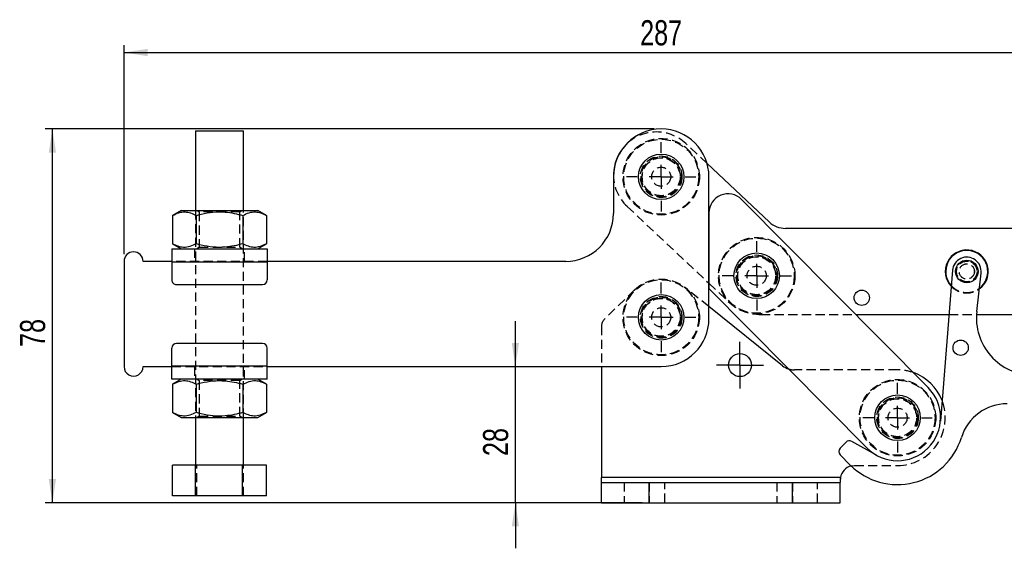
# Model space of a CAD drawing. Extents: x 56 to 620, y 25 to 408.
# Tile 5 of 17: x 56 to 263, y 297 to 408. Entities that reach past the tile are written whole.
import ezdxf

# ---------------------------------------------------------------- set-up
doc = ezdxf.new("R2010")
doc.units = 0
doc.header["$LTSCALE"] = 1.5
doc.linetypes.add('HIDDEN', pattern=[1.905, 1.27, -0.635])
doc.layers.get('0').update_dxf_attribs({"linetype": 'CONTINUOUS'})
doc.styles.add('SLDTEXTSTYLE0', font='TXT', dxfattribs={"width": 0.75})
doc.dimstyles.new('SLDDIMSTYLE0', dxfattribs={"dimtxt": 5.25, "dimasz": 4.953, "dimexe": 0, "dimexo": 0.0625, "dimgap": 1.3125, "dimtad": 1, "dimdec": 0, "dimrnd": 1e-09, "dimzin": 12, "dimtxsty": 'SLDTEXTSTYLE0', "dimsah": 1, "dimcen": 0.09, "dimazin": 3, "dimtfac": 1, "dimtmove": 0, "dimatfit": 3, "dimtolj": 1, "dimtzin": 12})
doc.dimstyles.new('SLDDIMSTYLE1', dxfattribs={"dimtxt": 5.25, "dimasz": 4.953, "dimexe": 0, "dimexo": 0.0625, "dimgap": 1.3125, "dimtad": 1, "dimdec": 0, "dimrnd": 1e-09, "dimzin": 12, "dimtxsty": 'SLDTEXTSTYLE0', "dimsah": 1, "dimcen": 0.09, "dimazin": 3, "dimtfac": 1, "dimtdec": 0, "dimtofl": 0, "dimtmove": 0, "dimatfit": 3, "dimtolj": 1, "dimtzin": 12})
doc.dimstyles.new('SLDDIMSTYLE2', dxfattribs={"dimtxt": 5.25, "dimasz": 4.953, "dimexe": 0, "dimexo": 0.0625, "dimgap": 1.3125, "dimtad": 1, "dimdec": 0, "dimrnd": 1e-09, "dimzin": 12, "dimtxsty": 'SLDTEXTSTYLE0', "dimsah": 1, "dimcen": 0.09, "dimazin": 3, "dimtfac": 1, "dimtofl": 0, "dimtmove": 0, "dimatfit": 3, "dimtolj": 1, "dimtzin": 12})

# ---------------------------------------------------------------- blocks, each defined once
blk = doc.blocks.new('_D')
at = {"color": 179, "linetype": 'CONTINUOUS'}
for p, q in [((160.22, 335.25), (160.22, 344.77)), ((160.22, 306.76), (160.22, 335.25)), ((176.76, 306.76), (158.72, 306.76)), ((160.22, 306.76), (160.22, 297.23))]:
    blk.add_line(p, q, dxfattribs=at)
for points in [[(160.22, 335.25), (160.98, 340.2), (159.46, 340.2)], [(160.22, 306.76), (159.46, 301.8), (160.98, 301.8)]]:
    blk.add_solid(points, dxfattribs=at)
at = {"color": 179, "linetype": 'CONTINUOUS', "insert": (153.45, 316.53, 0.1), "char_height": 5.25, "attachment_point": 1, "rotation": 90.0009, "style": 'SLDTEXTSTYLE0'}
blk.add_mtext('28', dxfattribs=at)
blk = doc.blocks.new('_D_1')
at = {"color": 179, "linetype": 'CONTINUOUS'}
for p, q in [((78.26, 358.75), (78.26, 402.45)), ((365.46, 355.7), (365.46, 402.45)), ((78.26, 400.95), (365.46, 400.95))]:
    blk.add_line(p, q, dxfattribs=at)
for points in [[(78.26, 400.95), (83.21, 400.18), (83.21, 401.71)], [(365.46, 400.95), (360.51, 401.71), (360.51, 400.19)]]:
    blk.add_solid(points, dxfattribs=at)
at = {"color": 179, "linetype": 'CONTINUOUS', "insert": (186.35, 407.71, 0.1), "char_height": 5.25, "attachment_point": 1, "rotation": 0.0009, "style": 'SLDTEXTSTYLE0'}
blk.add_mtext('287', dxfattribs=at)
blk = doc.blocks.new('_D_2')
at = {"color": 179, "linetype": 'CONTINUOUS'}
for p, q in [((189.26, 384.95), (61.76, 384.95)), ((63.26, 306.76), (63.26, 384.95)), ((186.76, 306.76), (61.76, 306.76))]:
    blk.add_line(p, q, dxfattribs=at)
for points in [[(63.26, 384.95), (62.5, 379.99), (64.02, 379.99)], [(63.26, 306.76), (64.02, 311.71), (62.5, 311.71)]]:
    blk.add_solid(points, dxfattribs=at)
at = {"color": 179, "linetype": 'CONTINUOUS', "insert": (56.49, 339.35, 0.1), "char_height": 5.25, "attachment_point": 1, "rotation": 90, "style": 'SLDTEXTSTYLE0'}
blk.add_mtext('78', dxfattribs=at)
blk = doc.blocks.new('SW_CENTERMARKSYMBOL_0')
at = {"color": 0, "linetype": 'CONTINUOUS'}
for p, q in [((0, 5), (0, 7.2625)), ((0, 0), (0, 2.5)), ((-5, 0), (-7.2625, 0)), ((0, 0), (-2.5, 0)), ((0, 0), (0, -2.5)), ((0, 0), (2.5, 0)), ((5, 0), (7.2625, 0)), ((0, -5), (0, -7.2625))]:
    blk.add_line(p, q, dxfattribs=at)
blk = doc.blocks.new('SW_CENTERMARKSYMBOL_1')
at = {"color": 0, "linetype": 'CONTINUOUS'}
for p, q in [((0, 5), (0, 7.2625)), ((0, 0), (0, 2.5)), ((-5, 0), (-7.2625, 0)), ((0, 0), (-2.5, 0)), ((0, 0), (0, -2.5)), ((0, 0), (2.5, 0)), ((5, 0), (7.2625, 0)), ((0, -5), (0, -7.2625))]:
    blk.add_line(p, q, dxfattribs=at)
blk = doc.blocks.new('SW_CENTERMARKSYMBOL_2')
at = {"color": 0, "linetype": 'CONTINUOUS'}
for p, q in [((0, 5), (0, 7.2625)), ((0, 0), (0, 2.5)), ((-5, 0), (-7.2625, 0)), ((0, 0), (-2.5, 0)), ((0, 0), (0, -2.5)), ((0, 0), (2.5, 0)), ((5, 0), (7.2625, 0)), ((0, -5), (0, -7.2625))]:
    blk.add_line(p, q, dxfattribs=at)
blk = doc.blocks.new('SW_CENTERMARKSYMBOL_3')
at = {"color": 0, "linetype": 'CONTINUOUS'}
for p, q in [((0, 2.5), (0, 4.9)), ((0, 0), (0, 2.5)), ((-2.5, 0), (-4.9, 0)), ((0, 0), (-2.5, 0)), ((0, 0), (0, -2.5)), ((0, 0), (2.5, 0)), ((2.5, 0), (4.9, 0)), ((0, -2.5), (0, -4.9))]:
    blk.add_line(p, q, dxfattribs=at)
blk = doc.blocks.new('SW_CENTERMARKSYMBOL_4')
at = {"color": 0, "linetype": 'CONTINUOUS'}
for p, q in [((0, 5), (0, 7.2625)), ((0, 0), (0, 2.5)), ((-5, 0), (-7.2625, 0)), ((0, 0), (-2.5, 0)), ((0, 0), (0, -2.5)), ((0, 0), (2.5, 0)), ((5, 0), (7.2625, 0)), ((0, -5), (0, -7.2625))]:
    blk.add_line(p, q, dxfattribs=at)

msp = doc.modelspace()

# ---------------------------------------------------------------- linework, layer by layer
at = {"color": 7, "linetype": 'CONTINUOUS'}
for p, q in [((93.25859, 384.595808), (93.258851, 367.895808)), ((103.258849, 367.895965), (103.258588, 384.595964)), ((213.386369, 365.500542), (200.364381, 377.727934)), ((180.758741, 374.947183), (180.758863, 367.247183)), ((200.759209, 345.247498), (200.758741, 374.9475)), ((246.644222, 330.88967), (207.597357, 370.202445)), ((90.258852, 367.89576), (88.443913, 366.847866)), ((108.073824, 366.848175), (106.258855, 367.89601)), ((200.759348, 367.383693), (200.75911, 351.544593)), ((88.443913, 366.847866), (88.44401, 360.943595)), ((93.351395, 366.847944), (93.351484, 360.943672)), ((103.166342, 366.848097), (103.166439, 360.943826)), ((108.073824, 366.848175), (108.073913, 360.943904)), ((264.758606, 364.142243), (216.808602, 364.145534)), ((88.44401, 360.943595), (90.258979, 359.895759)), ((106.258982, 359.896012), (108.073913, 360.943904)), ((88.258975, 359.895727), (108.258978, 359.896042)), ((78.259022, 357.24557), (78.259364, 335.24557)), ((88.25902, 357.245729), (82.259022, 357.245634)), ((88.25902, 357.145727), (108.259023, 357.146042)), ((88.25902, 357.145727), (88.259079, 353.395729)), ((170.759019, 357.247027), (108.259023, 357.246043)), ((108.259023, 357.146042), (108.259083, 353.396043)), ((251.767014, 355.383359), (249.229752, 323.826053)), ((256.839518, 346.787553), (257.738688, 354.808724)), ((200.759092, 352.665896), (200.759126, 352.665864)), ((89.259096, 352.395743), (107.259095, 352.396027)), ((200.75911, 351.544593), (233.873182, 318.205012)), ((216.152768, 335.427593), (200.759169, 347.780139)), ((231.492548, 346.144527), (251.024087, 346.143186)), ((256.784794, 346.142791), (264.757373, 346.142244)), ((88.259362, 335.345728), (88.259303, 339.095728)), ((107.259289, 340.096027), (89.25929, 340.095743)), ((108.259366, 335.346043), (108.259306, 339.096043)), ((82.259365, 335.245633), (88.259362, 335.245728)), ((108.259366, 335.346043), (88.259362, 335.345728)), ((108.259366, 335.246043), (190.759366, 335.247341)), ((178.258701, 335.247144), (178.258701, 312.006342)), ((108.25941, 332.596043), (88.259407, 332.595728)), ((90.259411, 332.595759), (88.444472, 331.547866)), ((108.074375, 331.548175), (106.259406, 332.596011)), ((88.444472, 331.547866), (88.444561, 325.643596)), ((93.351946, 331.547943), (93.352043, 325.643673)), ((103.166901, 331.548098), (103.166998, 325.643827)), ((108.074375, 331.548175), (108.074472, 325.643904)), ((88.444561, 325.643596), (90.25953, 324.595759)), ((93.259536, 324.595806), (93.259693, 314.595806)), ((103.259691, 314.595964), (103.259534, 324.595964)), ((106.259533, 324.596011), (108.074472, 325.643904)), ((229.472547, 319.416494), (228.238505, 318.182212)), ((235.855554, 316.697983), (230.665647, 319.583456)), ((228.238643, 316.767998), (230.360168, 314.646883)), ((93.227223, 314.595806), (88.445806, 314.595731)), ((88.44591, 308.195731), (88.445806, 314.595731)), ((103.041106, 314.59596), (93.227223, 314.595806)), ((93.22732, 308.195805), (93.227223, 314.595806)), ((108.073578, 314.59604), (103.041106, 314.59596)), ((103.041203, 308.19596), (103.041106, 314.59596)), ((108.073675, 308.19604), (108.073578, 314.59604)), ((178.258701, 311.006341), (178.258701, 312.006342)), ((228.294023, 312.006342), (178.258701, 312.006342)), ((228.294023, 312.006342), (228.258702, 311.237991)), ((228.294023, 312.006342), (228.258702, 311.237991)), ((228.294023, 312.006342), (228.258702, 311.859988)), ((228.258702, 311.859988), (228.258702, 311.006341)), ((178.258701, 306.75634), (178.258701, 311.006341)), ((178.258701, 311.006341), (188.258702, 311.006341)), ((188.258702, 306.75634), (188.258702, 311.006341)), ((188.258702, 311.006341), (218.258701, 311.006341)), ((218.258701, 306.75634), (218.258701, 311.006341)), ((218.258701, 311.006341), (228.258702, 311.006341)), ((228.258702, 306.75634), (228.258702, 311.006341)), ((93.22732, 308.195805), (88.44591, 308.195731)), ((103.041203, 308.19596), (93.22732, 308.195805)), ((108.073675, 308.19604), (103.041203, 308.19596)), ((178.258701, 306.75634), (188.258702, 306.75634)), ((188.258702, 306.75634), (218.258701, 306.75634)), ((218.258701, 306.75634), (228.258702, 306.75634))]:
    msp.add_line(p, q, dxfattribs=at)
at = {"color": 7, "linetype": 'HIDDEN'}
for p, q in [((200.364381, 377.727934), (195.936501, 381.885626)), ((93.258851, 367.895808), (93.259536, 324.595806)), ((93.585589, 367.895812), (94.008856, 367.599447)), ((94.008856, 367.599447), (94.008975, 360.192189)), ((102.508859, 367.599581), (102.932111, 367.895957)), ((102.50897, 360.192323), (102.508859, 367.599581)), ((103.259534, 324.595964), (103.258849, 367.895965)), ((183.615225, 368.763648), (200.759092, 352.665896)), ((93.008981, 359.895803), (93.009018, 357.245803)), ((94.008975, 360.192189), (93.585715, 359.895811)), ((102.932238, 359.895958), (102.50897, 360.192323)), ((103.509017, 357.245967), (103.50898, 359.895967)), ((108.259023, 357.246043), (88.25902, 357.245729)), ((88.25902, 357.145727), (108.259023, 357.146042)), ((200.759126, 352.665864), (204.816678, 348.855903)), ((185.180698, 351.281474), (178.864076, 345.136284)), ((200.759169, 347.780139), (195.766068, 351.786837)), ((211.661144, 346.145888), (231.492548, 346.144527)), ((251.024087, 346.143186), (256.784794, 346.142791)), ((178.258701, 343.702751), (178.258701, 335.247144)), ((108.259366, 335.346043), (88.259362, 335.345728)), ((88.259362, 335.245728), (108.259366, 335.246043)), ((93.009368, 335.245803), (93.009406, 332.595803)), ((103.509404, 332.595968), (103.509367, 335.245968)), ((240.258702, 334.547341), (218.656201, 334.547341)), ((93.586148, 332.595812), (94.009415, 332.299447)), ((94.009415, 332.299447), (94.009527, 324.89219)), ((102.50941, 332.299581), (102.93267, 332.595959)), ((102.509529, 324.892323), (102.50941, 332.299581)), ((94.009527, 324.89219), (93.586274, 324.595812)), ((102.932797, 324.595958), (102.509529, 324.892323)), ((93.478375, 308.195809), (93.478278, 314.595809)), ((103.292265, 308.195964), (103.29216, 314.595964)), ((231.258702, 314.547342), (240.258702, 314.547342)), ((228.294023, 312.006342), (178.258701, 312.006342)), ((183.008701, 311.006341), (183.008701, 306.75634)), ((188.258702, 311.006341), (188.258702, 306.75634)), ((191.508702, 306.75634), (191.508702, 311.006341)), ((215.008701, 311.006341), (215.008701, 306.75634)), ((218.258701, 311.006341), (218.258701, 306.75634)), ((223.508701, 306.75634), (223.508701, 311.006341))]:
    msp.add_line(p, q, dxfattribs=at)
at = {"color": 7, "linetype": 'CONTINUOUS', "flags": 128}
for points in [[(93.25859, 384.595808), (93.278804, 384.595808), (93.481005, 384.595812), (93.892016, 384.595815), (94.493859, 384.595827), (95.260248, 384.595838), (96.157671, 384.595853), (97.146914, 384.595868), (98.18475, 384.595882), (99.225805, 384.595901), (100.224592, 384.595916), (101.13746, 384.595931), (101.924502, 384.595942), (102.551327, 384.595953)], [(102.551327, 384.595953), (102.990539, 384.595961), (103.222937, 384.595964), (103.258588, 384.595964)], [(90.258852, 367.89576), (90.362453, 367.89576), (90.670564, 367.895767), (91.175207, 367.895775), (91.863313, 367.895786), (92.71706, 367.895797), (93.714335, 367.895812), (94.829314, 367.895831), (96.033112, 367.895849), (97.294562, 367.895872), (98.58098, 367.89589), (99.85906, 367.895909), (101.095692, 367.895931), (102.258854, 367.89595), (103.318416, 367.895965), (104.246937, 367.89598), (105.020375, 367.895991), (105.618686, 367.896002), (106.026389, 367.896006), (106.232912, 367.89601), (106.258855, 367.89601)], [(88.258975, 359.895727), (88.258982, 359.842887), (88.258982, 359.686397), (88.258982, 359.432269), (88.25899, 359.090271), (88.258997, 358.673547), (88.259005, 358.198107), (88.259012, 357.682227), (88.25902, 357.145727)], [(108.258978, 359.896042), (108.258978, 359.843202), (108.258978, 359.686712), (108.258986, 359.432584), (108.258993, 359.090586), (108.259001, 358.673862), (108.259008, 358.198421), (108.259015, 357.682541), (108.259023, 357.146042)], [(88.259407, 332.595728), (88.259407, 332.648568), (88.259407, 332.805059), (88.2594, 333.059186), (88.259392, 333.401184), (88.259392, 333.81791), (88.259385, 334.293348), (88.25937, 334.809229), (88.259362, 335.345728)], [(108.25941, 332.596043), (108.25941, 332.648883), (108.259403, 332.805374), (108.259403, 333.059501), (108.259395, 333.401499), (108.259388, 333.818224), (108.259381, 334.293663), (108.259373, 334.809544), (108.259366, 335.346043)], [(90.25953, 324.595759), (90.363131, 324.595761), (90.671242, 324.595765), (91.175885, 324.595774), (91.863991, 324.595784), (92.717738, 324.595798), (93.715013, 324.595814), (94.829992, 324.595832), (96.033797, 324.59585), (97.29524, 324.59587), (98.581658, 324.59589), (99.859738, 324.595911), (101.09637, 324.595929), (102.259532, 324.595948), (103.319094, 324.595965), (104.247623, 324.59598), (105.021053, 324.595992), (105.619372, 324.596001), (106.027067, 324.596008), (106.23359, 324.59601), (106.259533, 324.596011)]]:
    msp.add_lwpolyline(points, dxfattribs=at)
at = {"color": 7, "linetype": 'HIDDEN', "flags": 128}
for points in [[(102.508859, 367.599581), (102.4023, 367.599581), (102.087975, 367.599573), (101.581641, 367.599566), (100.90869, 367.599555), (100.102865, 367.599543), (99.204571, 367.599529), (98.258854, 367.599514), (97.313144, 367.599499), (96.41485, 367.599484), (95.609025, 367.599473), (94.936074, 367.599462), (94.42974, 367.599454), (94.115414, 367.59945), (94.008856, 367.599447)], [(94.008975, 360.192189), (94.115526, 360.192191), (94.429859, 360.192197), (94.936193, 360.192204), (95.609144, 360.192213), (96.414969, 360.192227), (97.313256, 360.192241), (98.258973, 360.192256), (99.20469, 360.192271), (100.102977, 360.192284), (100.908802, 360.192297), (101.58176, 360.192308), (102.088094, 360.192316), (102.40242, 360.192322), (102.50897, 360.192323)], [(102.50941, 332.299581), (102.402859, 332.299579), (102.088527, 332.299575), (101.582193, 332.299567), (100.909241, 332.299556), (100.103416, 332.299543), (99.20513, 332.299529), (98.259412, 332.299514), (97.313695, 332.299499), (96.415409, 332.299485), (95.609584, 332.299473), (94.936625, 332.299462), (94.430298, 332.299454), (94.115966, 332.299449), (94.009415, 332.299447), (94.009415, 332.299447)], [(94.009527, 324.89219), (94.116085, 324.892191), (94.43041, 324.892196), (94.936744, 324.892204), (95.609695, 324.892215), (96.41552, 324.892227), (97.313815, 324.892241), (98.259532, 324.892256), (99.205241, 324.892271), (100.103535, 324.892285), (100.90936, 324.892298), (101.582312, 324.892308), (102.088646, 324.892316), (102.402971, 324.892321), (102.509529, 324.892323), (102.509529, 324.892323)], [(230.548533, 314.462073), (230.73003, 314.500392), (231.258702, 314.547342)]]:
    msp.add_lwpolyline(points, dxfattribs=at)
at = {"color": 7, "linetype": 'HIDDEN'}
for centre, radius in [((190.758741, 374.947341), 8), ((190.758741, 374.947341), 7.85), ((190.758741, 374.947341), 4.35), ((190.758741, 374.947341), 4.2), ((190.758741, 374.947341), 4), ((190.758741, 374.947341), 4), ((190.758741, 374.947341), 3.96875), ((190.758741, 374.947341), 2), ((210.757301, 354.24595), 8), ((210.757301, 354.24595), 7.85), ((210.757301, 354.24595), 4.35), ((210.757301, 354.24595), 4.2), ((210.757301, 354.24595), 4), ((210.757301, 354.24595), 3.96875), ((254.757363, 355.14293), 2.25), ((254.757363, 355.14293), 2.15), ((254.757363, 355.14293), 1.6), ((254.757363, 355.14293), 1.6), ((210.757301, 354.24595), 2), ((254.757363, 355.14293), 1.5875), ((190.759204, 345.547341), 8), ((190.759204, 345.547341), 7.85), ((190.759204, 345.547341), 4.35), ((190.759204, 345.547341), 4.2), ((190.759204, 345.547341), 4), ((190.759204, 345.547341), 4), ((190.759204, 345.547341), 3.96875), ((190.759204, 345.547341), 2), ((240.258701, 324.547341), 8), ((240.258701, 324.547341), 7.85), ((240.258701, 324.547341), 4.35), ((240.258701, 324.547341), 4.2), ((240.258701, 324.547341), 4), ((240.258701, 324.547341), 3.96875), ((240.258701, 324.547341), 2)]:
    msp.add_circle(centre, radius, dxfattribs=at)
at = {"color": 7, "linetype": 'CONTINUOUS'}
for centre, radius in [((190.758741, 374.947341), 4.7625), ((210.757301, 354.24595), 4.7625), ((254.757363, 355.14293), 2.375), ((232.756985, 349.64444), 1.6), ((190.759204, 345.547341), 4.7625), ((253.475074, 339.194396), 1.6), ((207.258701, 335.547341), 2.4), ((240.258701, 324.547341), 4.7625)]:
    msp.add_circle(centre, radius, dxfattribs=at)
for centre, radius, start, end in [((190.758741, 374.947341), 10, 0.0009017, 180.0009017), ((189.775863, 375.324637), 9.000001, 139.75539837, 178.24414622), ((204.759348, 367.383633), 4, 44.80556853, 179.9991363), ((170.758862, 367.247026), 10, 270.0009017, 0.0009017), ((216.808945, 369.145534), 5, 226.80250233, 269.99606742), ((80.25902, 357.245602), 2, 0.0009017, 180.0009017), ((254.757363, 355.14293), 4.5, 305.41416713, 223.59289506), ((254.757363, 355.14293), 4.4, 306.58973831, 222.41732388), ((254.757363, 355.14293), 3, 353.60385223, 175.40320996), ((89.25908, 353.395744), 1, 180.0009017, 270.0009017), ((107.25908, 353.396027), 1, 270.0009017, 0.0009017), ((268.764822, 345.450727), 12, 173.60385223, 269.80556853), ((190.759209, 345.247341), 10, 270.0009017, 0.0009017), ((89.259305, 339.095744), 1, 90.0009017, 180.0009017), ((107.259305, 339.096027), 1, 0.0009017, 90.0009017), ((80.259366, 335.245602), 2, 180.0009017, 0.0009017), ((218.6562, 338.547341), 4, 231.25480857, 252.59028879), ((240.258701, 324.547341), 10, 21.24514272, 70.64750131), ((240.258701, 324.547341), 9, 224.80556853, 44.80556853), ((263.191296, 317.469479), 10, 89.80556853, 162.84780523), ((230.179723, 318.709456), 1, 60.92691172, 135.00556853), ((240.258701, 324.547341), 14, 225.00556853, 342.84780523), ((228.94568, 317.475174), 1, 135.00556853, 225.00556853), ((235.369629, 315.823983), 1, 60.73122016, 60.92691172), ((231.258701, 311.547341), 3, 103.69319193, 171.19917881)]:
    msp.add_arc(centre, radius, start, end, dxfattribs=at)
at = {"color": 7, "linetype": 'HIDDEN'}
for centre, radius, start, end in [((189.775863, 375.324637), 9.000001, 46.80250233, 139.75539837), ((189.775863, 375.324637), 9.000001, 178.24414622, 226.80250233), ((254.757363, 355.14293), 4.5, 223.59289506, 263.47819724), ((254.757363, 355.14293), 4.4, 222.41732388, 263.47819724), ((254.757363, 355.14293), 4.5, 263.47819724, 305.41416713), ((254.757363, 355.14293), 4.4, 263.47819724, 306.58973831), ((211.661831, 356.145888), 10, 226.80250233, 269.99606742), ((180.258701, 343.702752), 2, 134.21184298, 180), ((218.6562, 338.547341), 4, 252.59028879, 270), ((240.258701, 324.547341), 10, 70.64750131, 90), ((240.258701, 324.547341), 10, 270, 21.24514272)]:
    msp.add_arc(centre, radius, start, end, dxfattribs=at)
at = {"color": 7, "linetype": 'CONTINUOUS'}
for points, knots in [([(88.443913, 366.847866), (88.869846, 367.067151), (89.730946, 367.510476), (91.006783, 367.672669), (92.226408, 367.434647), (92.974115, 367.044703), (93.351395, 366.847944)], [0, 0, 0, 0, 0.2646050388, 0.5349477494, 0.7653431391, 1, 1, 1, 1]), ([(93.351395, 366.847944), (93.707541, 366.945682), (94.86874, 367.264352), (96.906383, 367.615676), (99.234043, 367.628819), (101.334593, 367.334488), (102.553528, 367.01082), (103.166342, 366.848097)], [0, 0, 0, 0, 0.1112575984, 0.3627505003, 0.6203153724, 0.8091150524, 1, 1, 1, 1]), ([(103.166342, 366.848097), (103.592275, 367.067382), (104.453375, 367.510706), (105.729212, 367.6729), (106.948837, 367.434878), (107.696544, 367.044934), (108.073824, 366.848175)], [0, 0, 0, 0, 0.2646050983, 0.5349477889, 0.7653431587, 1, 1, 1, 1]), ([(93.351484, 360.943672), (92.925552, 360.724387), (92.064452, 360.281064), (90.788612, 360.11887), (89.568998, 360.356892), (88.82129, 360.746836), (88.44401, 360.943595)], [0, 0, 0, 0, 0.2646051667, 0.534947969, 0.7653430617, 1, 1, 1, 1]), ([(103.166439, 360.943826), (102.559839, 360.782604), (101.341013, 360.458663), (99.2617, 360.166008), (96.928269, 360.173749), (94.889408, 360.521672), (93.70763, 360.845947), (93.351484, 360.943672)], [0, 0, 0, 0, 0.1889646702, 0.3796820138, 0.6308200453, 0.8887423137, 1, 1, 1, 1]), ([(108.073913, 360.943904), (107.647984, 360.72462), (106.786888, 360.281297), (105.51105, 360.1191), (104.291426, 360.357123), (103.543719, 360.747067), (103.166439, 360.943826)], [0, 0, 0, 0, 0.2646047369, 0.5349475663, 0.7653430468, 1, 1, 1, 1]), ([(88.444472, 331.547866), (88.870401, 331.767151), (89.731497, 332.210475), (91.007335, 332.372669), (92.226959, 332.134647), (92.974667, 331.744702), (93.351946, 331.547943)], [0, 0, 0, 0, 0.2646047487, 0.5349475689, 0.7653430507, 1, 1, 1, 1]), ([(93.351946, 331.547943), (93.708095, 331.645682), (94.869297, 331.964351), (96.906941, 332.315679), (99.2346, 332.328815), (101.33515, 332.034489), (102.554084, 331.710821), (103.166901, 331.548098)], [0, 0, 0, 0, 0.1112582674, 0.3627510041, 0.6203156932, 0.8091144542, 1, 1, 1, 1]), ([(103.166901, 331.548098), (103.592834, 331.767382), (104.453934, 332.210706), (105.729771, 332.372901), (106.949397, 332.134879), (107.697099, 331.744934), (108.074375, 331.548175)], [0, 0, 0, 0, 0.2646051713, 0.534947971, 0.7653434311, 1, 1, 1, 1]), ([(93.352043, 325.643673), (92.92611, 325.424388), (92.06501, 324.981064), (90.789173, 324.81887), (89.569548, 325.056892), (88.821841, 325.446837), (88.444561, 325.643596)], [0, 0, 0, 0, 0.2646050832, 0.5349477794, 0.7653431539, 1, 1, 1, 1]), ([(103.166998, 325.643827), (102.560398, 325.482604), (101.34157, 325.158663), (99.262256, 324.866009), (96.928823, 324.873749), (94.889964, 325.221669), (93.708186, 325.545948), (93.352043, 325.643673)], [0, 0, 0, 0, 0.1889646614, 0.3796827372, 0.6308200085, 0.8887430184, 1, 1, 1, 1]), ([(108.074472, 325.643904), (107.64854, 325.42462), (106.787439, 324.981296), (105.511603, 324.819102), (104.291977, 325.057124), (103.544275, 325.447068), (103.166998, 325.643827)], [0, 0, 0, 0, 0.2646051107, 0.5349479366, 0.7653434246, 1, 1, 1, 1])]:
    msp.add_open_spline(points, degree=3, knots=knots, dxfattribs=at)

# ---------------------------------------------------------------- block references
at = {"color": 179, "linetype": 'CONTINUOUS'}
for name, p in [('SW_CENTERMARKSYMBOL_0', (190.758741, 374.947341)), ('SW_CENTERMARKSYMBOL_2', (210.757301, 354.24595)), ('SW_CENTERMARKSYMBOL_1', (190.759204, 345.547341)), ('SW_CENTERMARKSYMBOL_3', (207.258701, 335.547341)), ('SW_CENTERMARKSYMBOL_4', (240.258701, 324.547341))]:
    msp.add_blockref(name, p, dxfattribs=at)

# ---------------------------------------------------------------- dimensions: what is measured, and where the dimension line sits
for base, p1, p2, angle, dimstyle, picture, middle in [((365.458875, 400.949927), (78.25902, 357.24557), (365.459611, 354.201871), 0.0009017, 'SLDDIMSTYLE1', '_D_1', (194.297104, 400.947233)), ((63.258584, 384.947341), (188.258701, 306.756341), (190.758741, 384.947341), 90, 'SLDDIMSTYLE2', '_D_2', (63.258584, 345.362242)), ((160.217181, 335.24686), (178.258701, 306.756341), (190.759366, 335.247341), 270.0009017, 'SLDDIMSTYLE0', '_D', (160.217381, 322.544101))]:
    dim = msp.add_linear_dim(base=base, p1=p1, p2=p2, angle=angle, dimstyle=dimstyle, dxfattribs=at)
    dim.commit()
    dim.dimension.update_dxf_attribs({"geometry": picture, "text_midpoint": middle, "dimtype": 160})

doc.saveas('drawing.dxf')
